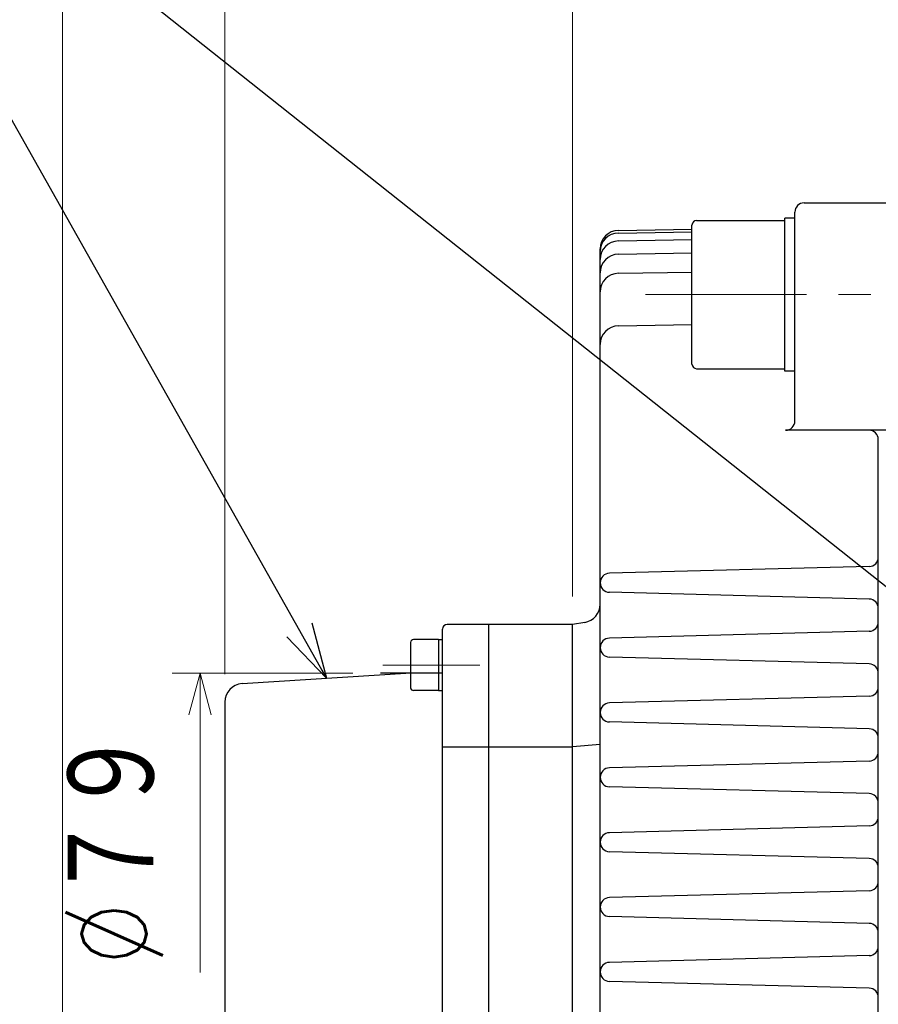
# Model space of a CAD drawing. Header units: millimetres. Extents: x 0 to 1300, y 0 to 891.
# Tile 106 of 124: x 312 to 405, y 610 to 716. Entities that reach past the tile are written whole.
import ezdxf

# ---------------------------------------------------------------- set-up
doc = ezdxf.new("R2010")
doc.units = ezdxf.units.MM
doc.header["$LTSCALE"] = 0.54643
doc.linetypes.add('CENTER', pattern=[50.8, 31.75, -6.35, 6.35, -6.35])
doc.layers.add('NoLayerName_001', color=7, linetype='Continuous')
doc.styles.get("Standard").update_dxf_attribs({"font": 'txt', "bigfont": 'extfont2'})
doc.dimstyles.get("Standard").update_dxf_attribs({"dimtxt": 2.5, "dimasz": 2.5, "dimexe": 1, "dimexo": 1, "dimtad": 1, "dimdec": 3, "dimzin": 0, "dimdsep": 46, "dimtxsty": 'Standard', "dimcen": 2.5, "dimadec": 3, "dimazin": 0, "dimtfac": 0.75, "dimtdec": 3, "dimtmove": 0, "dimatfit": 3, "dimfxl": 1, "dimarcsym": 0})

# ---------------------------------------------------------------- blocks, each defined once
blk = doc.blocks.new('_OPEN30')
at = {"color": 0, "linetype": 'ByBlock', "lineweight": -2}
for p, q in [((-1, 0.267949), (0, 0)), ((0, 0), (-1, -0.267949)), ((0, 0), (-1, 0))]:
    blk.add_line(p, q, dxfattribs=at)
blk = doc.blocks.new('*D121')
at = {"layer": 'Defpoints', "color": 0}
for p in [(334.03, 778.87), (371.53, 650.87), (334.03, 642.49)]:
    blk.add_point(p, dxfattribs=at)
at = {"layer": 'NoLayerName_001', "color": 0, "linetype": 'Continuous', "lineweight": 13}
for p, q in [((334.03, 645.49), (334.03, 781.87)), ((371.53, 653.87), (371.53, 781.87)), ((367.03, 778.87), (338.53, 778.87))]:
    blk.add_line(p, q, dxfattribs=at)
at = {"layer": 'NoLayerName_001', "color": 0, "lineweight": 13, "xscale": 4.5, "yscale": 4.5, "zscale": 4.5, "rotation": 180}
blk.add_blockref('_OPEN30', (334.03, 778.87), dxfattribs=at)
at = {"layer": 'NoLayerName_001', "color": 0, "lineweight": 13, "xscale": 4.5, "yscale": 4.5, "zscale": 4.5}
blk.add_blockref('_OPEN30', (371.53, 778.87), dxfattribs=at)
at = {"layer": 'NoLayerName_001', "color": 0, "lineweight": 13, "insert": (352.78, 788.16), "char_height": 10.5, "attachment_point": 5}
blk.add_mtext('\\W0.8000;３８', dxfattribs=at)
blk = doc.blocks.new('*D122')
at = {"layer": 'Defpoints', "color": 0}
for p in [(371.53, 778.87), (519.53, 696.37), (371.53, 650.87)]:
    blk.add_point(p, dxfattribs=at)
at = {"layer": 'NoLayerName_001', "color": 0, "linetype": 'Continuous', "lineweight": 13}
for p, q in [((371.53, 653.87), (371.53, 781.87)), ((519.53, 699.37), (519.53, 781.87)), ((515.03, 778.87), (376.03, 778.87))]:
    blk.add_line(p, q, dxfattribs=at)
at = {"layer": 'NoLayerName_001', "color": 0, "lineweight": 13, "xscale": 4.5, "yscale": 4.5, "zscale": 4.5, "rotation": 180}
blk.add_blockref('_OPEN30', (371.53, 778.87), dxfattribs=at)
at = {"layer": 'NoLayerName_001', "color": 0, "lineweight": 13, "xscale": 4.5, "yscale": 4.5, "zscale": 4.5}
blk.add_blockref('_OPEN30', (519.53, 778.87), dxfattribs=at)
at = {"layer": 'NoLayerName_001', "color": 0, "lineweight": 13, "insert": (445.53, 787.35), "char_height": 10.5, "attachment_point": 5}
blk.add_mtext('\\W0.8000;148', dxfattribs=at)
blk = doc.blocks.new('*D124')
at = {"layer": 'Defpoints', "color": 0}
for p in [(334.03, 823.87), (334.03, 642.49), (598.53, 623.29)]:
    blk.add_point(p, dxfattribs=at)
at = {"layer": 'NoLayerName_001', "color": 0, "linetype": 'Continuous', "lineweight": 13}
for p, q in [((334.03, 645.49), (334.03, 826.87)), ((598.53, 626.29), (598.53, 826.87)), ((594.03, 823.87), (338.53, 823.87))]:
    blk.add_line(p, q, dxfattribs=at)
at = {"layer": 'NoLayerName_001', "color": 0, "lineweight": 13, "xscale": 4.5, "yscale": 4.5, "zscale": 4.5, "rotation": 180}
blk.add_blockref('_OPEN30', (334.03, 823.87), dxfattribs=at)
at = {"layer": 'NoLayerName_001', "color": 0, "lineweight": 13, "xscale": 4.5, "yscale": 4.5, "zscale": 4.5}
blk.add_blockref('_OPEN30', (598.53, 823.87), dxfattribs=at)
at = {"layer": 'NoLayerName_001', "color": 0, "lineweight": 13, "insert": (466.28, 833.13), "char_height": 10.5, "attachment_point": 5}
blk.add_mtext('\\W0.8000;２６５', dxfattribs=at)
blk = doc.blocks.new('*D125')
at = {"layer": 'Defpoints', "color": 0}
for p in [(334.03, 801.37), (519.53, 696.37), (334.03, 642.49)]:
    blk.add_point(p, dxfattribs=at)
at = {"layer": 'NoLayerName_001', "color": 0, "linetype": 'Continuous', "lineweight": 13}
for p, q in [((334.03, 645.49), (334.03, 804.37)), ((519.53, 699.37), (519.53, 804.37)), ((515.03, 801.37), (338.53, 801.37))]:
    blk.add_line(p, q, dxfattribs=at)
at = {"layer": 'NoLayerName_001', "color": 0, "lineweight": 13, "xscale": 4.5, "yscale": 4.5, "zscale": 4.5, "rotation": 180}
blk.add_blockref('_OPEN30', (334.03, 801.37), dxfattribs=at)
at = {"layer": 'NoLayerName_001', "color": 0, "lineweight": 13, "xscale": 4.5, "yscale": 4.5, "zscale": 4.5}
blk.add_blockref('_OPEN30', (519.53, 801.37), dxfattribs=at)
at = {"layer": 'NoLayerName_001', "color": 0, "lineweight": 13, "insert": (426.78, 810.63), "char_height": 10.5, "attachment_point": 5}
blk.add_mtext('\\W0.8000;１８６', dxfattribs=at)
blk = doc.blocks.new('*D146')
at = {"layer": 'Defpoints', "color": 0}
for p in [(316.53, 843.82), (598.53, 623.29), (316.53, 479.67)]:
    blk.add_point(p, dxfattribs=at)
at = {"layer": 'NoLayerName_001', "color": 0, "linetype": 'Continuous', "lineweight": 13}
for p, q in [((316.53, 482.67), (316.53, 846.82)), ((598.53, 626.29), (598.53, 846.82)), ((594.03, 843.82), (321.03, 843.82))]:
    blk.add_line(p, q, dxfattribs=at)
at = {"layer": 'NoLayerName_001', "color": 0, "lineweight": 13, "xscale": 4.5, "yscale": 4.5, "zscale": 4.5, "rotation": 180}
blk.add_blockref('_OPEN30', (316.53, 843.82), dxfattribs=at)
at = {"layer": 'NoLayerName_001', "color": 0, "lineweight": 13, "xscale": 4.5, "yscale": 4.5, "zscale": 4.5}
blk.add_blockref('_OPEN30', (598.53, 843.82), dxfattribs=at)
at = {"layer": 'NoLayerName_001', "color": 0, "lineweight": 13, "insert": (457.53, 852.18), "char_height": 10.5, "attachment_point": 5}
blk.add_mtext('\\W0.8000;282', dxfattribs=at)
blk = doc.blocks.new('*D147')
at = {"layer": 'Defpoints', "color": 0}
for p in [(350.84, 645.63), (331.37, 613.29), (331.37, 613.29)]:
    blk.add_point(p, dxfattribs=at)
at = {"layer": 'NoLayerName_001', "color": 0, "linetype": 'Continuous', "lineweight": 13}
for p, q in [((347.84, 645.63), (328.37, 645.63)), ((331.37, 641.13), (331.37, 613.29))]:
    blk.add_line(p, q, dxfattribs=at)
at = {"layer": 'NoLayerName_001', "color": 0, "lineweight": 13, "xscale": 4.5, "yscale": 4.5, "zscale": 4.5, "rotation": 90}
blk.add_blockref('_OPEN30', (331.37, 645.63), dxfattribs=at)
at = {"layer": 'NoLayerName_001', "color": 0, "lineweight": 13, "insert": (322.09, 626.73), "char_height": 10.5, "attachment_point": 5, "rotation": 90}
blk.add_mtext('\\W0.8000;%%c７９', dxfattribs=at)
blk = doc.blocks.new('_NONE')

msp = doc.modelspace()

# ---------------------------------------------------------------- linework, layer by layer
at = {"layer": 'NoLayerName_001', "color": 7, "linetype": 'Continuous', "lineweight": 25}
for p, q in [((396.5345, 696.3696), (409.5345, 696.3696)), ((395.5345, 672.8314), (395.5345, 695.3696)), ((384.9345, 694.4769), (394.4345, 694.4769)), ((394.4345, 678.2269), (394.4345, 694.7269)), ((395.5345, 694.7269), (394.4345, 694.7269)), ((376.4996, 693.4039), (384.4345, 693.5424)), ((376.4996, 693.1218), (384.4345, 693.2603)), ((384.4345, 678.9769), (384.4345, 693.9769)), ((376.4996, 692.27), (384.4345, 692.4085)), ((374.5345, 525.8696), (374.5345, 691.4042)), ((376.4996, 690.8314), (384.4345, 690.9699)), ((376.4996, 688.775), (384.4345, 688.9135)), ((376.4996, 683.1046), (384.4345, 683.2431)), ((384.9345, 678.4769), (394.4345, 678.4769)), ((395.5345, 678.2269), (394.4345, 678.2269)), ((409.5345, 671.8314), (394.5345, 671.8314)), ((404.5345, 572.3696), (404.5345, 670.8314)), ((403.5607, 657.1296), (375.5342, 656.3957)), ((403.5607, 653.6095), (375.5342, 654.3434)), ((371.5345, 650.8696), (358.0345, 650.8696)), ((362.5345, 561.8696), (362.5345, 650.8696)), ((372.8633, 651.091), (371.5345, 650.8696)), ((371.5345, 561.8696), (371.5345, 650.8696)), ((357.5345, 576.4887), (357.5345, 650.3696)), ((403.5607, 650.1296), (375.5342, 649.3957)), ((354.0845, 648.9379), (354.0845, 644.0379)), ((357.0845, 649.2379), (354.3845, 649.2379)), ((357.0845, 649.2379), (357.0845, 643.7379)), ((357.0845, 649.2379), (357.5345, 649.2379)), ((403.5607, 646.6095), (375.5342, 647.3434)), ((335.9071, 644.4891), (354.1379, 645.6528)), ((350.8424, 645.6343), (357.5345, 645.6343)), ((357.0845, 643.7379), (354.3845, 643.7379)), ((357.0845, 643.7379), (357.5345, 643.7379)), ((403.5607, 643.1296), (375.5342, 642.3957)), ((334.0345, 642.4932), (334.0345, 564.8696)), ((403.5607, 639.6095), (375.5342, 640.3434)), ((357.5345, 637.6745), (362.5345, 637.6745)), ((362.5345, 637.6745), (371.5345, 637.6745)), ((374.5345, 637.8973), (371.5345, 637.6745)), ((403.5607, 636.1296), (375.5342, 635.3957)), ((403.5607, 632.6095), (375.5342, 633.3434)), ((403.5607, 629.1296), (375.5342, 628.3957)), ((403.5607, 625.6095), (375.5342, 626.3434)), ((403.5607, 622.1296), (375.5342, 621.3957)), ((403.5607, 618.6095), (375.5342, 619.3434)), ((403.5607, 615.1296), (375.5342, 614.3957)), ((403.5607, 611.6095), (375.5342, 612.3434))]:
    msp.add_line(p, q, dxfattribs=at)
at = {"layer": 'NoLayerName_001', "color": 4, "linetype": 'CENTER', "lineweight": 13}
for p, q in [((379.4345, 686.4769), (405.5345, 686.4769)), ((351.0845, 646.4879), (361.5345, 646.4879))]:
    msp.add_line(p, q, dxfattribs=at)
at = {"layer": 'NoLayerName_001', "color": 7, "linetype": 'Continuous', "lineweight": 25}
for centre, radius, start, end in [((396.5345, 695.3696), 1, 90, 180), ((384.9345, 693.9769), 0.5, 90, 180), ((376.5345, 691.4042), 2, 91, 180), ((376.5345, 691.1221), 2, 91, 180), ((376.5345, 690.2703), 2, 91, 180), ((376.5345, 688.8317), 2, 91, 180), ((376.5345, 686.7753), 2, 91, 180), ((376.5345, 681.1049), 2, 91, 180), ((384.9345, 678.9769), 0.5, 180, 270), ((394.5345, 672.8314), 1, 270, 0), ((403.5345, 670.8314), 1, 0, 90), ((403.5345, 658.1293), 1, 271.5, 0), ((375.5611, 655.3696), 1.0265, 91.5, 268.5), ((403.5345, 652.6098), 1, 0, 88.5), ((372.5345, 653.0638), 2, 279.462322, 0), ((358.0345, 650.3696), 0.5, 90, 180), ((403.5345, 651.1293), 1, 271.5, 0), ((375.5611, 648.3696), 1.0265, 91.5, 268.5), ((354.3845, 648.9379), 0.3, 90, 180), ((403.5345, 645.6098), 1, 0, 88.5), ((336.0345, 642.4932), 2, 93.652223, 180), ((403.5345, 644.1293), 1, 271.5, 0), ((354.3845, 644.0379), 0.3, 180, 270), ((375.5611, 641.3696), 1.0265, 91.5, 268.5), ((403.5345, 638.6098), 1, 0, 88.5), ((403.5345, 637.1293), 1, 271.5, 0), ((375.5611, 634.3696), 1.0265, 91.5, 268.5), ((403.5345, 631.6098), 1, 0, 88.5), ((403.5345, 630.1293), 1, 271.5, 0), ((375.5611, 627.3696), 1.0265, 91.5, 268.5), ((403.5345, 624.6098), 1, 0, 88.5), ((403.5345, 623.1293), 1, 271.5, 0), ((375.5611, 620.3696), 1.0265, 91.5, 268.5), ((403.5345, 617.6098), 1, 0, 88.5), ((403.5345, 616.1293), 1, 271.5, 0), ((375.5611, 613.3696), 1.0265, 91.5, 268.5), ((403.5345, 610.6098), 1, 0, 88.5)]:
    msp.add_arc(centre, radius, start, end, dxfattribs=at)

# ---------------------------------------------------------------- dimensions: what is measured, and where the dimension line sits
at = {"layer": 'NoLayerName_001', "color": 3, "linetype": 'Continuous', "lineweight": 13}
for base, p1, p2, angle, text, override, picture, middle in [((316.5345, 843.8227), (598.5345, 623.2922), (316.5345, 479.6696), 180, '\\W0.8000;<>', {"dimtxt": 10.5, "dimasz": 4.5, "dimexe": 3, "dimexo": 3, "dimgap": 3, "dimzin": 8, "dimblk": 'OPEN30', "dimclrd": 0, "dimclre": 0, "dimclrt": 0, "dimtp": 0, "dimtm": 0, "dimlwd": 13, "dimlwe": 13}, '*D146', (457.5345, 843.8227)), ((334.0345, 823.8696), (598.5345, 623.2922), (334.0345, 642.4932), 180, '\\W0.8000;２６５', {"dimtxt": 10.5, "dimasz": 4.5, "dimexe": 3, "dimexo": 3, "dimgap": 3, "dimzin": 8, "dimblk": 'OPEN30', "dimclrd": 0, "dimclre": 0, "dimclrt": 0, "dimtp": 0, "dimtm": 0, "dimlwd": 13, "dimlwe": 13}, '*D124', (466.2845, 823.8696)), ((334.0345, 801.3696), (519.5345, 696.3696), (334.0345, 642.4932), 180, '\\W0.8000;１８６', {"dimtxt": 10.5, "dimasz": 4.5, "dimexe": 3, "dimexo": 3, "dimgap": 3, "dimzin": 8, "dimblk": 'OPEN30', "dimclrd": 0, "dimclre": 0, "dimclrt": 0, "dimtp": 0, "dimtm": 0, "dimlwd": 13, "dimlwe": 13}, '*D125', (426.7845, 801.3696)), ((334.0345, 778.8696), (371.5345, 650.8696), (334.0345, 642.4932), 180, '\\W0.8000;３８', {"dimtxt": 10.5, "dimasz": 4.5, "dimexe": 3, "dimexo": 3, "dimgap": 3, "dimzin": 8, "dimblk": 'OPEN30', "dimclrd": 0, "dimclre": 0, "dimclrt": 0, "dimtp": 0, "dimtm": 0, "dimlwd": 13, "dimlwe": 13}, '*D121', (352.7845, 778.8696)), ((371.5345, 778.8696), (519.5345, 696.3696), (371.5345, 650.8696), 180, '\\W0.8000;<>', {"dimtxt": 10.5, "dimasz": 4.5, "dimexe": 3, "dimexo": 3, "dimgap": 3, "dimzin": 8, "dimblk": 'OPEN30', "dimclrd": 0, "dimclre": 0, "dimclrt": 0, "dimtp": 0, "dimtm": 0, "dimlwd": 13, "dimlwe": 13}, '*D122', (445.5345, 778.8696)), ((331.3664, 613.2855), (350.8424, 645.6343), (331.3664, 613.2855), 270, '\\W0.8000;%%c７９', {"dimtxt": 10.5, "dimasz": 4.5, "dimexe": 3, "dimexo": 3, "dimgap": 3, "dimzin": 8, "dimpost": '%%c<>', "dimblk1": 'OPEN30', "dimblk2": 'NONE', "dimsah": 1, "dimse2": 1, "dimclrd": 0, "dimclre": 0, "dimclrt": 0, "dimtp": 0, "dimtm": 0, "dimatfit": 2, "dimlwd": 13, "dimlwe": 13}, '*D147', (331.3664, 626.725))]:
    dim = msp.add_linear_dim(base=base, p1=p1, p2=p2, angle=angle, text=text, dimstyle='Standard', override=override, dxfattribs=at)
    dim.commit()
    dim.dimension.update_dxf_attribs({"geometry": picture, "text_midpoint": middle, "dimtype": 160})

# ---------------------------------------------------------------- leaders
at = {"layer": 'NoLayerName_001', "color": 3, "linetype": 'Continuous', "lineweight": 13, "annotation_type": 0, "has_hookline": 1, "hookline_direction": 1}
for points, text_width in [([(444.1345, 624.1196), (309.559, 731.0138), (303.559, 731.0138)], 77.8023), ([(345.0225, 645.0709), (307.79, 711.0845), (301.79, 711.0845)], 56.6812)]:
    msp.add_leader(points, dimstyle='Standard', override={"dimtxt": 9.6, "dimasz": 6, "dimldrblk": 'OPEN30'}, dxfattribs=dict(at, text_width=text_width))

doc.saveas('drawing.dxf')
